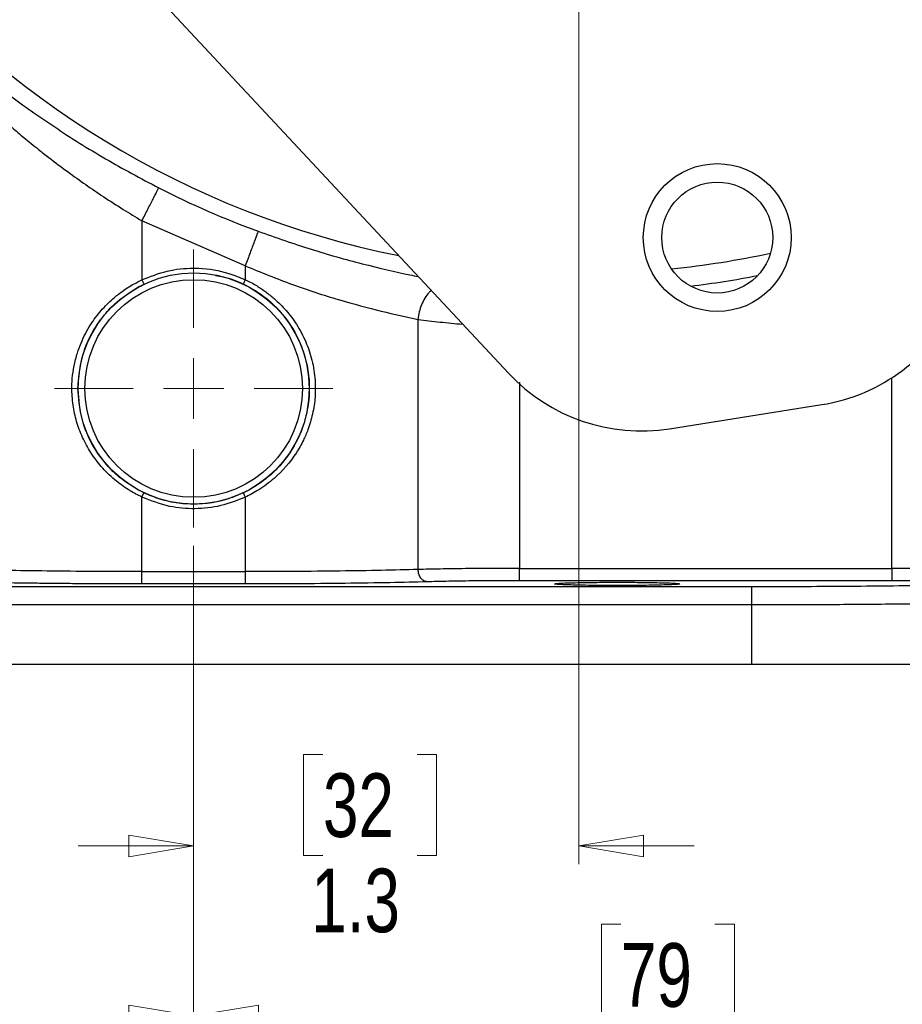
# Model space of a CAD drawing. Header units: inches. Extents: x 0.6 to 16.3, y 0.2 to 11.5.
# Tile 10 of 17: x 11.7 to 13.6, y 4.2 to 6.3. Entities that reach past the tile are written whole.
import ezdxf

# ---------------------------------------------------------------- set-up
doc = ezdxf.new("R2010")
doc.units = ezdxf.units.IN
doc.header["$MEASUREMENT"] = 0
doc.styles.add('SLDTEXTSTYLE0', font='TXT', dxfattribs={"width": 0.75})
doc.dimstyles.new('SLDDIMSTYLE0', dxfattribs={"dimtxt": 0.137795, "dimasz": 0.14, "dimexe": 0, "dimexo": 0.0625, "dimgap": 0.034449, "dimtad": 0, "dimdec": 1, "dimlfac": 1.5, "dimrnd": 1e-09, "dimzin": 12, "dimdsep": 46, "dimtxsty": 'SLDTEXTSTYLE0', "dimblk1": 'CLOSED', "dimblk2": 'CLOSED', "dimsah": 1, "dimcen": 0.09, "dimadec": 0, "dimazin": 3, "dimtfac": 1, "dimtdec": 1, "dimtofl": 0, "dimtmove": 0, "dimatfit": 3, "dimldrblk": 'CLOSED', "dimfxl": 0, "dimfrac": 2, "dimtolj": 1, "dimtzin": 12, "dimarcsym": 0})
doc.dimstyles.new('SLDDIMSTYLE1', dxfattribs={"dimtxt": 0.137795, "dimasz": 0.14, "dimexe": 0, "dimexo": 0.0625, "dimgap": 0.034449, "dimtad": 0, "dimdec": 1, "dimlfac": 1.5, "dimrnd": 1e-09, "dimzin": 12, "dimdsep": 46, "dimtxsty": 'SLDTEXTSTYLE0', "dimblk1": 'CLOSED', "dimblk2": 'CLOSED', "dimsah": 1, "dimcen": 0.09, "dimadec": 0, "dimazin": 3, "dimtfac": 1, "dimtofl": 0, "dimtmove": 0, "dimatfit": 3, "dimldrblk": 'CLOSED', "dimfxl": 0, "dimfrac": 2, "dimtolj": 1, "dimtzin": 12, "dimarcsym": 0})
doc.dimstyles.new('SLDDIMSTYLE2', dxfattribs={"dimtxt": 0.137795, "dimasz": 0.14, "dimexe": 0, "dimexo": 0.0625, "dimgap": 0.034449, "dimtad": 0, "dimtih": 1, "dimtoh": 1, "dimdec": 1, "dimlfac": 1.5, "dimrnd": 1e-09, "dimzin": 12, "dimdsep": 46, "dimtxsty": 'SLDTEXTSTYLE0', "dimblk1": 'CLOSED', "dimblk2": 'CLOSED', "dimsah": 1, "dimcen": 0.09, "dimadec": 0, "dimazin": 3, "dimtfac": 1, "dimtdec": 1, "dimtofl": 0, "dimtmove": 0, "dimatfit": 3, "dimldrblk": 'CLOSED', "dimfxl": 0, "dimfrac": 2, "dimtolj": 1, "dimtzin": 12, "dimarcsym": 0})
doc.dimstyles.new('SLDDIMSTYLE3', dxfattribs={"dimtxt": 0.137795, "dimasz": 0.14, "dimexe": 0, "dimexo": 0.0625, "dimgap": 0.034449, "dimtad": 0, "dimdec": 1, "dimlfac": 1.5, "dimrnd": 1e-09, "dimzin": 12, "dimdsep": 46, "dimtxsty": 'SLDTEXTSTYLE0', "dimblk1": 'CLOSED', "dimblk2": 'CLOSED', "dimsah": 1, "dimcen": 0.09, "dimadec": 0, "dimazin": 3, "dimtfac": 1, "dimtdec": 1, "dimtmove": 0, "dimatfit": 0, "dimldrblk": 'CLOSED', "dimfxl": 0, "dimfrac": 2, "dimtolj": 1, "dimtzin": 12, "dimarcsym": 0})

# ---------------------------------------------------------------- blocks, each defined once
blk = doc.blocks.new('_Closed')
at = {"color": 0, "linetype": 'ByBlock', "lineweight": -2}
for p, q in [((-1, 0.166667), (0, 0)), ((-1, 0.166667), (-1, -0.166667)), ((0, 0), (-1, -0.166667)), ((0, 0), (-1, 0))]:
    blk.add_line(p, q, dxfattribs=at)
blk = doc.blocks.new('_D_5')
at = {"color": 7, "linetype": 'Continuous', "lineweight": 0}
for p, q in [((14.9634, 6.9838), (14.9634, 3.5523)), ((12.0768, 5.1865), (12.0768, 3.5523)), ((13.3732, 3.7901), (13.3312, 3.7901)), ((13.3312, 3.7901), (13.3312, 3.5714)), ((13.6786, 3.7901), (13.7206, 3.7901)), ((13.7206, 3.7901), (13.7206, 3.5714)), ((12.0768, 3.5917), (13.2104, 3.5917)), ((14.9634, 3.5917), (13.8414, 3.5917)), ((13.3312, 3.5714), (13.3732, 3.5714)), ((13.7206, 3.5714), (13.6786, 3.5714))]:
    blk.add_line(p, q, dxfattribs=at)
at = {"color": 7, "linetype": 'Continuous', "lineweight": 18, "xscale": 0.14, "yscale": 0.14, "rotation": 180.0000000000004}
blk.add_blockref('_Closed', (12.0768, 3.5917), dxfattribs=at)
at = {"color": 7, "linetype": 'Continuous', "lineweight": 18, "xscale": 0.14, "yscale": 0.14}
blk.add_blockref('_Closed', (14.9634, 3.5917), dxfattribs=at)
at = {"color": 7, "linetype": 'Continuous', "lineweight": 18, "char_height": 0.1378, "attachment_point": 1, "style": 'SLDTEXTSTYLE0'}
for s, insert in [('110', (13.3732, 3.749)), ('4.3', (13.3986, 3.5429))]:
    blk.add_mtext(s, dxfattribs=dict(at, insert=insert))
blk = doc.blocks.new('_D_6')
at = {"color": 7, "linetype": 'Continuous', "lineweight": 0}
for p, q in [((13.3952, 9.8001), (15.7629, 9.8001)), ((15.7235, 9.8001), (15.7235, 9.1518)), ((15.5708, 9.1238), (15.5288, 9.1238)), ((15.5288, 9.1238), (15.5288, 8.905)), ((15.8762, 9.1238), (15.9182, 9.1238)), ((15.9182, 9.1238), (15.9182, 8.905)), ((15.5288, 8.905), (15.5708, 8.905)), ((15.9182, 8.905), (15.8762, 8.905)), ((15.7235, 4.9303), (15.7235, 8.6989)), ((14.1556, 4.9303), (15.7629, 4.9303))]:
    blk.add_line(p, q, dxfattribs=at)
at = {"color": 7, "linetype": 'Continuous', "lineweight": 18, "xscale": 0.14, "yscale": 0.14}
for p, rotation in [((15.7235, 9.8001), 90.0000000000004), ((15.7235, 4.9303), 270.0000000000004)]:
    blk.add_blockref('_Closed', p, dxfattribs=dict(at, rotation=rotation))
at = {"color": 7, "linetype": 'Continuous', "lineweight": 18, "char_height": 0.1378, "attachment_point": 1, "style": 'SLDTEXTSTYLE0'}
for s, insert in [('186', (15.5708, 9.0827)), ('7.3', (15.5962, 8.8765))]:
    blk.add_mtext(s, dxfattribs=dict(at, insert=insert))
blk = doc.blocks.new('_D_7')
at = {"color": 7, "linetype": 'Continuous', "lineweight": 0}
for p, q in [((12.9101, 7.2244), (12.9101, 4.4972)), ((12.0768, 5.1865), (12.0768, 4.4972)), ((12.3566, 4.735), (12.3146, 4.735)), ((12.3146, 4.735), (12.3146, 4.5163)), ((12.5602, 4.735), (12.6022, 4.735)), ((12.6022, 4.735), (12.6022, 4.5163)), ((12.0768, 4.5366), (11.8268, 4.5366)), ((12.9101, 4.5366), (13.1601, 4.5366)), ((12.3146, 4.5163), (12.3566, 4.5163)), ((12.6022, 4.5163), (12.5602, 4.5163))]:
    blk.add_line(p, q, dxfattribs=at)
at = {"color": 7, "linetype": 'Continuous', "lineweight": 18, "xscale": 0.14, "yscale": 0.14}
blk.add_blockref('_Closed', (12.0768, 4.5366, -0.0725), dxfattribs=at)
at = {"color": 7, "linetype": 'Continuous', "lineweight": 18, "xscale": 0.14, "yscale": 0.14, "rotation": 180.0000000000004}
blk.add_blockref('_Closed', (12.9101, 4.5366, -0.0725), dxfattribs=at)
at = {"color": 7, "linetype": 'Continuous', "lineweight": 18, "char_height": 0.1378, "attachment_point": 1, "style": 'SLDTEXTSTYLE0'}
for s, insert in [('32', (12.3566, 4.6939)), ('1.3', (12.3311, 4.4877))]:
    blk.add_mtext(s, dxfattribs=dict(at, insert=insert))
blk = doc.blocks.new('_D_8')
at = {"color": 7, "linetype": 'Continuous', "lineweight": 0}
for p, q in [((12.0768, 5.1865), (12.0768, 4.1296)), ((14.1601, 4.891), (14.1601, 4.1296)), ((13.0013, 4.3674), (12.9593, 4.3674)), ((12.9593, 4.3674), (12.9593, 4.1487)), ((13.2049, 4.3674), (13.2469, 4.3674)), ((13.2469, 4.3674), (13.2469, 4.1487)), ((12.0768, 4.1689), (12.8385, 4.1689)), ((14.1601, 4.1689), (13.3677, 4.1689)), ((12.9593, 4.1487), (13.0013, 4.1487)), ((13.2469, 4.1487), (13.2049, 4.1487))]:
    blk.add_line(p, q, dxfattribs=at)
at = {"color": 7, "linetype": 'Continuous', "lineweight": 18, "xscale": 0.14, "yscale": 0.14, "rotation": 180.0000000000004}
blk.add_blockref('_Closed', (12.0768, 4.1689, -0.0725), dxfattribs=at)
at = {"color": 7, "linetype": 'Continuous', "lineweight": 18, "xscale": 0.14, "yscale": 0.14}
blk.add_blockref('_Closed', (14.1601, 4.1689, -0.0725), dxfattribs=at)
at = {"color": 7, "linetype": 'Continuous', "lineweight": 18, "char_height": 0.1378, "attachment_point": 1, "style": 'SLDTEXTSTYLE0'}
for s, insert in [('79', (13.0013, 4.3263)), ('3.1', (12.9759, 4.1201))]:
    blk.add_mtext(s, dxfattribs=dict(at, insert=insert))
blk = doc.blocks.new('_D_9')
at = {"color": 7, "linetype": 'Continuous', "lineweight": 0}
for p, q in [((12.0768, 5.1865), (12.0768, 4.1296)), ((9.9934, 4.891), (9.9934, 4.1296)), ((10.9706, 4.3674), (10.9286, 4.3674)), ((10.9286, 4.3674), (10.9286, 4.1487)), ((11.1742, 4.3674), (11.2162, 4.3674)), ((11.2162, 4.3674), (11.2162, 4.1487)), ((9.9934, 4.1689), (10.8078, 4.1689)), ((12.0768, 4.1689), (11.337, 4.1689)), ((10.9286, 4.1487), (10.9706, 4.1487)), ((11.2162, 4.1487), (11.1742, 4.1487))]:
    blk.add_line(p, q, dxfattribs=at)
at = {"color": 7, "linetype": 'Continuous', "lineweight": 18, "xscale": 0.14, "yscale": 0.14, "rotation": 180.0000000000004}
blk.add_blockref('_Closed', (9.9934, 4.1689, -0.0725), dxfattribs=at)
at = {"color": 7, "linetype": 'Continuous', "lineweight": 18, "xscale": 0.14, "yscale": 0.14}
blk.add_blockref('_Closed', (12.0768, 4.1689, -0.0725), dxfattribs=at)
at = {"color": 7, "linetype": 'Continuous', "lineweight": 18, "char_height": 0.1378, "attachment_point": 1, "style": 'SLDTEXTSTYLE0'}
for s, insert in [('79', (10.9706, 4.3263)), ('3.1', (10.9452, 4.1201))]:
    blk.add_mtext(s, dxfattribs=dict(at, insert=insert))
blk = doc.blocks.new('_D_10')
at = {"color": 7, "linetype": 'Continuous', "lineweight": 0}
for p, q in [((9.8579, 6.161), (9.8579, 3.5523)), ((12.0768, 5.1865), (12.0768, 3.5523)), ((10.8105, 3.7901), (10.7685, 3.7901)), ((10.7685, 3.7901), (10.7685, 3.5714)), ((11.0141, 3.7901), (11.0561, 3.7901)), ((11.0561, 3.7901), (11.0561, 3.5714)), ((9.8579, 3.5917), (10.6477, 3.5917)), ((12.0768, 3.5917), (11.1769, 3.5917)), ((10.7685, 3.5714), (10.8105, 3.5714)), ((11.0561, 3.5714), (11.0141, 3.5714))]:
    blk.add_line(p, q, dxfattribs=at)
at = {"color": 7, "linetype": 'Continuous', "lineweight": 18, "xscale": 0.14, "yscale": 0.14, "rotation": 180.0000000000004}
blk.add_blockref('_Closed', (9.8579, 3.5917, -0.0725), dxfattribs=at)
at = {"color": 7, "linetype": 'Continuous', "lineweight": 18, "xscale": 0.14, "yscale": 0.14}
blk.add_blockref('_Closed', (12.0768, 3.5917, -0.0725), dxfattribs=at)
at = {"color": 7, "linetype": 'Continuous', "lineweight": 18, "char_height": 0.1378, "attachment_point": 1, "style": 'SLDTEXTSTYLE0'}
for s, insert in [('85', (10.8105, 3.749)), ('3.3', (10.785, 3.5429))]:
    blk.add_mtext(s, dxfattribs=dict(at, insert=insert))
blk = doc.blocks.new('_D_11')
at = {"color": 7, "linetype": 'Continuous', "lineweight": 0}
for p, q in [((13.4324, 7.7467), (15.3965, 7.7467)), ((15.3571, 7.7467), (15.3571, 6.8204)), ((15.2044, 6.7924), (15.1624, 6.7924)), ((15.1624, 6.7924), (15.1624, 6.5736)), ((15.5098, 6.7924), (15.5518, 6.7924)), ((15.5518, 6.7924), (15.5518, 6.5736)), ((15.1624, 6.5736), (15.2044, 6.5736)), ((15.5518, 6.5736), (15.5098, 6.5736)), ((15.3571, 4.9303), (15.3571, 6.3675)), ((14.1556, 4.9303), (15.3965, 4.9303))]:
    blk.add_line(p, q, dxfattribs=at)
at = {"color": 7, "linetype": 'Continuous', "lineweight": 18, "xscale": 0.14, "yscale": 0.14}
for p, rotation in [((15.3571, 7.7467, -0.0725), 90.0000000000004), ((15.3571, 4.9303, -0.0725), 270.0000000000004)]:
    blk.add_blockref('_Closed', p, dxfattribs=dict(at, rotation=rotation))
at = {"color": 7, "linetype": 'Continuous', "lineweight": 18, "char_height": 0.1378, "attachment_point": 1, "style": 'SLDTEXTSTYLE0'}
for s, insert in [('107', (15.2044, 6.7513)), ('4.2', (15.2299, 6.5451))]:
    blk.add_mtext(s, dxfattribs=dict(at, insert=insert))
blk = doc.blocks.new('SW_CENTERMARKSYMBOL_0')
at = {"color": 0, "linetype": 'Continuous', "lineweight": 18}
for p, q in [((0, 0.1312), (0, 0.3011)), ((0, 0), (0, 0.0656)), ((-0.1312, 0), (-0.3011, 0)), ((0, 0), (-0.0656, 0)), ((0, 0), (0, -0.0656)), ((0, 0), (0.0656, 0)), ((0.1312, 0), (0.3011, 0)), ((0, -0.1312), (0, -0.3011))]:
    blk.add_line(p, q, dxfattribs=at)

msp = doc.modelspace()

# ---------------------------------------------------------------- linework, layer by layer
at = {"color": 7, "linetype": 'Continuous', "lineweight": 25}
for p, q in [((11.7381, 6.6538), (12.7582, 5.5599)), ((12.1885, 5.7924), (11.965, 5.8901)), ((11.965, 5.8901), (11.965, 5.7622)), ((12.1885, 5.7924), (12.1885, 5.7622)), ((11.965, 5.7622), (11.9693, 5.7532)), ((12.5624, 5.1352), (12.5624, 5.6765)), ((13.1067, 5.4399), (13.4359, 5.492)), ((11.965, 5.2919), (11.9693, 5.3009)), ((11.965, 5.1305), (11.965, 5.2919)), ((12.1885, 5.2918), (12.1885, 5.1305)), ((12.7818, 5.1375), (13.588, 5.1375)), ((11.965, 5.1305), (12.1885, 5.1305)), ((10.8695, 5.0984), (13.284, 5.0984)), ((12.1885, 5.1039), (11.965, 5.1039)), ((13.588, 5.1109), (12.7818, 5.1109)), ((13.284, 5.0584), (10.8695, 5.0584)), ((13.284, 5.0584), (13.284, 4.9303)), ((10.8695, 4.9303), (13.284, 4.9303)), ((13.284, 4.9303), (14.1162, 4.9303))]:
    msp.add_line(p, q, dxfattribs=at)
at = {"color": 8, "linetype": 'Continuous', "lineweight": 25}
for p, q in [((13.588, 5.1375), (13.588, 5.5503)), ((12.7818, 5.5407), (12.7818, 5.1375))]:
    msp.add_line(p, q, dxfattribs=at)
at = {"color": 7, "linetype": 'Continuous', "lineweight": 25, "flags": 128}
for points in [[(12.1886, 5.7623), (12.1864, 5.7577), (12.1843, 5.7532)], [(12.1843, 5.3008), (12.1864, 5.2963), (12.1886, 5.2918)]]:
    msp.add_lwpolyline(points, dxfattribs=at)
at = {"color": 7, "linetype": 'Continuous', "lineweight": 25}
for centre, radius in [((13.2099, 5.8537), 0.16), ((13.2099, 5.8537), 0.12), ((12.0768, 5.527), 0.2501), ((12.0768, 5.527), 0.2355)]:
    msp.add_circle(centre, radius, dxfattribs=at)
at = {"color": 8, "linetype": 'Continuous', "lineweight": 25}
for radius, start, end in [(1.9709, 299.3996, 78.6004), (1.9709, 180, 258.6004), (1.9709, 275.8437, 282.1563), (2.0127, 276.9004, 281.0996)]:
    msp.add_arc((12.9101, 7.7467), radius, start, end, dxfattribs=at)
at = {"color": 7, "linetype": 'Continuous', "lineweight": 25}
for centre, radius, start, end in [((12.9101, 7.7467), 2.0034, 243.0222, 249.7354), ((13.3745, 5.8797), 0.3925, 279, 334.9984), ((13.0453, 5.8276), 0.3925, 223.0016, 279)]:
    msp.add_arc(centre, radius, start, end, dxfattribs=at)
for points, knots in [([(11.5912, 6.2301), (11.619, 6.2079), (11.6744, 6.1636), (11.7747, 6.0928), (11.8837, 6.0238), (11.9624, 5.982), (12.0013, 5.9614)], [0, 0, 0, 0, 0.251703, 0.50211, 0.754105, 1, 1, 1, 1]), ([(11.5975, 6.1698), (11.6042, 6.1635), (11.6177, 6.1507), (11.6392, 6.131), (11.6614, 6.1113), (11.6847, 6.091), (11.711, 6.0688), (11.7375, 6.0472), (11.7692, 6.0224), (11.8031, 5.9969), (11.8429, 5.9683), (11.8828, 5.9413), (11.9235, 5.9151), (11.9514, 5.8983), (11.965, 5.8901)], [0, 0, 0, 0, 0.068875, 0.140681, 0.211146, 0.277215, 0.352453, 0.440802, 0.500774, 0.61073, 0.70758, 0.803774, 0.904773, 1, 1, 1, 1]), ([(11.965, 5.7622), (11.9829, 5.7693), (12.0187, 5.7836), (12.0614, 5.7878), (12.1061, 5.7868), (12.1447, 5.7806), (12.1767, 5.7672), (12.1885, 5.7622)], [0, 0, 0, 0, 0.2500373, 0.4999382, 0.5491735, 0.8329656, 1, 1, 1, 1]), ([(12.1885, 5.7924), (12.2226, 5.7785), (12.2907, 5.7507), (12.3913, 5.7183), (12.4855, 5.6931), (12.5368, 5.682), (12.5624, 5.6765)], [0, 0, 0, 0, 0.251357, 0.501482, 0.750991, 1, 1, 1, 1]), ([(11.965, 5.2919), (11.9563, 5.2963), (11.9368, 5.3062), (11.9078, 5.3269), (11.8798, 5.3532), (11.8561, 5.3839), (11.8376, 5.4164), (11.8241, 5.4507), (11.8156, 5.4869), (11.8129, 5.5198), (11.8138, 5.5498), (11.8178, 5.5765), (11.8242, 5.602), (11.8327, 5.6253), (11.8422, 5.6458), (11.8562, 5.6698), (11.8755, 5.6957), (11.8991, 5.7193), (11.9227, 5.7381), (11.9439, 5.7518), (11.9589, 5.7592), (11.965, 5.7622)], [0, 0, 0, 0, 0.049467, 0.110459, 0.179839, 0.244276, 0.307569, 0.369999, 0.431296, 0.495302, 0.536848, 0.582664, 0.631616, 0.670377, 0.708552, 0.74644, 0.812141, 0.872743, 0.915414, 0.965512, 1, 1, 1, 1]), ([(12.1244, 5.7715), (12.13, 5.7708), (12.1508, 5.7681), (12.1701, 5.7595), (12.1842, 5.7531)], [0, 0, 0, 0, 0.267522, 1, 1, 1, 1]), ([(12.1885, 5.7622), (12.1892, 5.7619), (12.1979, 5.7582), (12.2132, 5.7499), (12.2331, 5.7361), (12.2547, 5.7189), (12.2777, 5.6961), (12.301, 5.6649), (12.3202, 5.6289), (12.3317, 5.5948), (12.3373, 5.5667), (12.3393, 5.5501), (12.3401, 5.5394), (12.3401, 5.535), (12.3401, 5.5311), (12.3401, 5.5224), (12.3401, 5.5086), (12.3378, 5.49), (12.3341, 5.472), (12.3297, 5.4543), (12.3234, 5.4353), (12.3137, 5.4128), (12.2926, 5.3753), (12.2603, 5.338), (12.2246, 5.3116), (12.2031, 5.2989), (12.1932, 5.2941), (12.1885, 5.2918)], [0, 0, 0, 0, 0.003393, 0.048395, 0.087392, 0.126159, 0.188814, 0.251326, 0.324311, 0.395893, 0.433216, 0.469856, 0.480433, 0.4876, 0.492164, 0.500136, 0.531219, 0.562306, 0.594885, 0.624442, 0.654733, 0.696288, 0.749056, 0.873913, 0.944353, 0.973661, 1, 1, 1, 1]), ([(11.8264, 5.527), (11.8283, 5.5506), (11.8322, 5.598), (11.8562, 5.6486), (11.8755, 5.6762), (11.89, 5.6943), (11.9167, 5.7228), (11.9488, 5.7413), (11.9693, 5.7531)], [0, 0, 0, 0, 0.249197, 0.502681, 0.584823, 0.610265, 0.750235, 1, 1, 1, 1]), ([(12.1842, 5.7531), (12.1946, 5.7476), (12.2259, 5.7311), (12.272, 5.6893), (12.3057, 5.6344), (12.3221, 5.5823), (12.3267, 5.5497), (12.327, 5.5313), (12.3271, 5.527)], [0, 0, 0, 0, 0.124318, 0.375509, 0.652352, 0.803686, 0.954967, 1, 1, 1, 1]), ([(11.9693, 5.3009), (11.951, 5.3112), (11.9214, 5.328), (11.8884, 5.3607), (11.8589, 5.3998), (11.8324, 5.4551), (11.8284, 5.503), (11.8264, 5.527)], [0, 0, 0, 0, 0.221372, 0.359742, 0.492464, 0.746147, 1, 1, 1, 1]), ([(12.3271, 5.527), (12.3271, 5.5241), (12.327, 5.5197), (12.3268, 5.5146), (12.3267, 5.5124), (12.3266, 5.5116), (12.3266, 5.5116), (12.3266, 5.5116), (12.3266, 5.5114), (12.3266, 5.511), (12.3265, 5.5091), (12.3261, 5.5043), (12.3256, 5.4998), (12.3252, 5.4966), (12.3252, 5.4963), (12.3252, 5.4962), (12.3252, 5.4961), (12.3251, 5.4959), (12.325, 5.4949), (12.3245, 5.4912), (12.3222, 5.476), (12.3159, 5.4504), (12.2986, 5.4069), (12.2708, 5.3654), (12.2328, 5.3299), (12.2052, 5.3113), (12.1883, 5.3029), (12.1842, 5.3009)], [0, 0, 0, 0, 0.030964, 0.046443, 0.054183, 0.054424, 0.054545, 0.054606, 0.054848, 0.055815, 0.059685, 0.075164, 0.106128, 0.108063, 0.10903, 0.109272, 0.109393, 0.109878, 0.111813, 0.119553, 0.150515, 0.274651, 0.398809, 0.648906, 0.800287, 0.951588, 1, 1, 1, 1]), ([(12.1885, 5.2918), (12.171, 5.2848), (12.136, 5.2709), (12.08, 5.265), (12.0216, 5.2697), (11.9848, 5.2841), (11.965, 5.2919)], [0, 0, 0, 0, 0.244215, 0.488289, 0.725313, 1, 1, 1, 1]), ([(12.1842, 5.3009), (12.1753, 5.2971), (12.1408, 5.2822), (12.0957, 5.2754), (12.0577, 5.2772), (12.0337, 5.2799), (12.0046, 5.2859), (11.9806, 5.2961), (11.9693, 5.3009)], [0, 0, 0, 0, 0.131859, 0.507812, 0.600889, 0.647401, 0.834031, 1, 1, 1, 1]), ([(12.7818, 5.1375), (12.7621, 5.1375), (12.7221, 5.1374), (12.6638, 5.137), (12.6082, 5.1363), (12.5778, 5.1355), (12.5624, 5.1352)], [0, 0, 0, 0, 0.238014, 0.484017, 0.738012, 1, 1, 1, 1]), ([(13.841, 5.1445), (13.839, 5.144), (13.8356, 5.1431), (13.822, 5.142), (13.808, 5.1412), (13.7941, 5.1406), (13.779, 5.14), (13.7564, 5.1394), (13.7242, 5.1386), (13.6805, 5.138), (13.6346, 5.1376), (13.6034, 5.1376), (13.588, 5.1375)], [0, 0, 0, 0, 0.135603, 0.240646, 0.310077, 0.376482, 0.439861, 0.500214, 0.629933, 0.756469, 0.879824, 1, 1, 1, 1]), ([(11.965, 5.1305), (11.93, 5.1306), (11.8596, 5.1307), (11.7598, 5.1317), (11.6668, 5.1331), (11.6167, 5.1345), (11.5911, 5.1352)], [0, 0, 0, 0, 0.2481, 0.499972, 0.743488, 1, 1, 1, 1]), ([(12.5624, 5.1352), (12.5368, 5.1345), (12.4867, 5.1331), (12.3937, 5.1317), (12.2939, 5.1307), (12.2235, 5.1306), (12.1885, 5.1305)], [0, 0, 0, 0, 0.256482, 0.500028, 0.751903, 1, 1, 1, 1]), ([(12.5824, 5.1085), (12.5798, 5.109), (12.5746, 5.1099), (12.5681, 5.1161), (12.5635, 5.1248), (12.5628, 5.1317), (12.5625, 5.1352)], [0, 0, 0, 0, 0.250173, 0.500005, 0.749836, 1, 1, 1, 1]), ([(13.284, 5.0984), (13.3154, 5.0985), (13.3789, 5.0985), (13.4742, 5.099), (13.5695, 5.0998), (13.6625, 5.1009), (13.7509, 5.1023), (13.8317, 5.1041), (13.903, 5.1061), (13.963, 5.1084), (14.0106, 5.1107), (14.0452, 5.1132), (14.0681, 5.1156), (14.0736, 5.1173), (14.0763, 5.1181)], [0, 0, 0, 0, 0.078011, 0.158258, 0.240636, 0.326184, 0.412683, 0.499946, 0.587193, 0.673703, 0.75929, 0.841671, 0.921953, 1, 1, 1, 1]), ([(13.8676, 5.1178), (13.8659, 5.1174), (13.8623, 5.1165), (13.8451, 5.1152), (13.8183, 5.114), (13.782, 5.1129), (13.7381, 5.112), (13.6893, 5.1113), (13.6387, 5.1109), (13.6046, 5.1109), (13.588, 5.1109)], [0, 0, 0, 0, 0.117095, 0.240726, 0.369129, 0.500054, 0.63097, 0.759348, 0.882944, 1, 1, 1, 1]), ([(11.965, 5.1039), (11.9457, 5.1039), (11.9046, 5.1039), (11.8488, 5.1042), (11.7986, 5.1046), (11.7582, 5.105), (11.7147, 5.1055), (11.6686, 5.1062), (11.6175, 5.1073), (11.5872, 5.1081), (11.5711, 5.1085)], [0, 0, 0, 0, 0.130296, 0.277241, 0.38091, 0.481838, 0.568689, 0.7055, 0.843683, 1, 1, 1, 1]), ([(12.5824, 5.1085), (12.5564, 5.1078), (12.5038, 5.1065), (12.4059, 5.105), (12.2994, 5.1041), (12.2252, 5.1039), (12.1885, 5.1039)], [0, 0, 0, 0, 0.247212, 0.500026, 0.752825, 1, 1, 1, 1]), ([(12.7818, 5.1109), (12.7632, 5.1108), (12.7257, 5.1108), (12.6718, 5.1103), (12.6222, 5.1096), (12.5955, 5.1089), (12.5824, 5.1085)], [0, 0, 0, 0, 0.247175, 0.499974, 0.752788, 1, 1, 1, 1]), ([(12.9934, 5.1005), (12.9764, 5.1005), (12.9501, 5.1006), (12.9185, 5.101), (12.8968, 5.1015), (12.8792, 5.102), (12.8628, 5.1029), (12.8545, 5.104), (12.8628, 5.1051), (12.8792, 5.106), (12.8968, 5.1065), (12.9185, 5.107), (12.9501, 5.1074), (12.9764, 5.1075), (12.9934, 5.1076)], [0, 0, 0, 0, 0.1197093, 0.1841549, 0.2499722, 0.3157942, 0.3802525, 0.5, 0.6197475, 0.6842058, 0.7500278, 0.8158451, 0.8802907, 1, 1, 1, 1]), ([(12.9934, 5.1076), (13.0105, 5.1075), (13.0367, 5.1074), (13.0683, 5.107), (13.09, 5.1065), (13.1077, 5.106), (13.124, 5.1051), (13.1324, 5.104), (13.124, 5.1029), (13.1077, 5.102), (13.09, 5.1015), (13.0683, 5.101), (13.0367, 5.1006), (13.0105, 5.1005), (12.9934, 5.1005)], [0, 0, 0, 0, 0.119709, 0.184155, 0.249972, 0.315794, 0.380253, 0.5, 0.619747, 0.684206, 0.750028, 0.815845, 0.880291, 1, 1, 1, 1]), ([(14.1162, 5.0781), (14.1132, 5.0773), (14.1075, 5.0757), (14.0893, 5.0738), (14.0735, 5.0726), (14.0627, 5.0718), (14.0516, 5.0711), (14.0403, 5.0705), (14.018, 5.0693), (13.9811, 5.0678), (13.93, 5.0661), (13.8822, 5.0647), (13.84, 5.0637), (13.7742, 5.0624), (13.6793, 5.0608), (13.5509, 5.0595), (13.4182, 5.0586), (13.3284, 5.0585), (13.284, 5.0584)], [0, 0, 0, 0, 0.082064, 0.15481, 0.181308, 0.206313, 0.229825, 0.251844, 0.27237, 0.351197, 0.426194, 0.474076, 0.520255, 0.56473, 0.677215, 0.787254, 0.894849, 1, 1, 1, 1])]:
    msp.add_open_spline(points, degree=3, knots=knots, dxfattribs=at)
for points in [[(11.965, 5.8901), (11.9696, 5.8993), (11.9789, 5.9175), (11.9908, 5.9408), (11.9992, 5.9573), (12.0006, 5.96), (12.0013, 5.9614)], [(12.2162, 5.8674), (12.2157, 5.866), (12.2146, 5.8631), (12.2082, 5.8457), (12.1992, 5.8212), (12.1921, 5.802), (12.1885, 5.7924)], [(12.7818, 5.1109), (12.7818, 5.1114), (12.7818, 5.1123), (12.7818, 5.1185), (12.7818, 5.1272), (12.7818, 5.1341), (12.7818, 5.1375)], [(13.588, 5.1375), (13.588, 5.1341), (13.588, 5.1272), (13.588, 5.1185), (13.588, 5.1123), (13.588, 5.1114), (13.588, 5.1109)], [(11.965, 5.1039), (11.965, 5.1044), (11.965, 5.1053), (11.965, 5.1115), (11.965, 5.1202), (11.965, 5.1271), (11.965, 5.1305)], [(12.1885, 5.1305), (12.1885, 5.1271), (12.1885, 5.1202), (12.1885, 5.1115), (12.1885, 5.1053), (12.1885, 5.1044), (12.1885, 5.1039)], [(13.284, 5.0984), (13.284, 5.0977), (13.284, 5.0963), (13.284, 5.087), (13.284, 5.0739), (13.284, 5.0636), (13.284, 5.0584)]]:
    msp.add_open_spline(points, degree=3, dxfattribs=at)
at = {"color": 8, "linetype": 'Continuous', "lineweight": 25}
for points, knots in [([(12.2162, 5.8674), (12.2548, 5.8538), (12.3313, 5.8269), (12.4427, 5.7961), (12.5218, 5.7774), (12.5568, 5.7706), (12.5627, 5.7695)], [0, 0, 0, 0, 0.3126731, 0.6209412, 0.935721, 1, 1, 1, 1]), ([(12.591, 5.7392), (12.5894, 5.7378), (12.5842, 5.7333), (12.5769, 5.7228), (12.5697, 5.7086), (12.5645, 5.6929), (12.5631, 5.682), (12.5624, 5.6765)], [0, 0, 0, 0, 0.099486, 0.324108, 0.549357, 0.774786, 1, 1, 1, 1]), ([(12.5624, 5.6765), (12.5777, 5.6746), (12.6063, 5.6711), (12.6424, 5.6677), (12.6591, 5.6661)], [0, 0, 0, 0, 0.535079, 1, 1, 1, 1])]:
    msp.add_open_spline(points, degree=3, knots=knots, dxfattribs=at)

# ---------------------------------------------------------------- block references
at = {"color": 7, "linetype": 'Continuous', "lineweight": 0}
msp.add_blockref('SW_CENTERMARKSYMBOL_0', (12.0768, 5.527), dxfattribs=at)

# ---------------------------------------------------------------- dimensions: what is measured, and where the dimension line sits
at = {"color": 7, "linetype": 'Continuous', "lineweight": 18}
for base, p1, picture, middle in [((15.7235, 4.9303), (13.3558, 9.8001), '_D_6', (15.7235, 8.9253)), ((15.3571, 4.9303), (13.393, 7.7467), '_D_11', (15.3571, 6.5939))]:
    dim = msp.add_linear_dim(base=base, p1=p1, p2=(14.1162, 4.9303), angle=90, dimstyle='SLDDIMSTYLE2', dxfattribs=at)
    dim.commit()
    dim.dimension.update_dxf_attribs({"geometry": picture, "text_midpoint": middle, "dimtype": 160})
for base, p1, p2, dimstyle, picture, middle in [((12.0768, 4.5366), (12.9101, 7.2638), (12.0768, 5.2259), 'SLDDIMSTYLE3', '_D_7', (12.4584, 4.5366)), ((12.0768, 3.5917), (14.9634, 7.0231), (12.0768, 5.2259), 'SLDDIMSTYLE0', '_D_5', (13.5259, 3.5917)), ((12.0768, 3.5917), (9.8579, 6.2004), (12.0768, 5.2259), 'SLDDIMSTYLE0', '_D_10', (10.9123, 3.5917)), ((9.9934, 4.1689), (12.0768, 5.2259), (9.9934, 4.9303), 'SLDDIMSTYLE1', '_D_9', (11.0724, 4.1689)), ((12.0768, 4.1689), (14.1601, 4.9303), (12.0768, 5.2259), 'SLDDIMSTYLE0', '_D_8', (13.1031, 4.1689))]:
    dim = msp.add_linear_dim(base=base, p1=p1, p2=p2, dimstyle=dimstyle, dxfattribs=at)
    dim.commit()
    dim.dimension.update_dxf_attribs({"geometry": picture, "text_midpoint": middle, "dimtype": 160})

doc.saveas('drawing.dxf')
